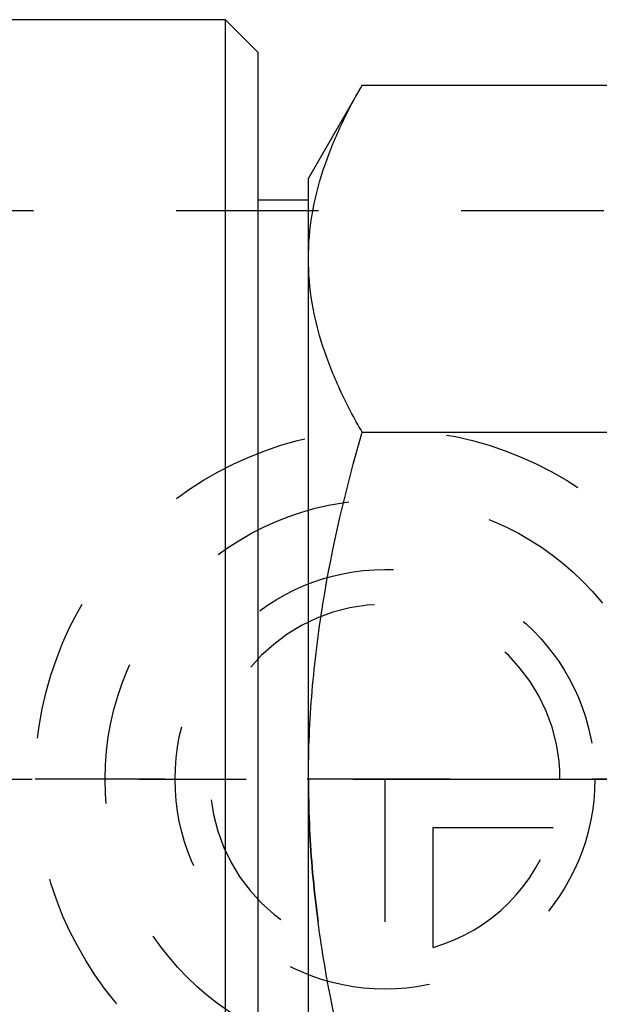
# Model space of a CAD drawing. Header units: millimetres. Extents: x 427 to 574, y 459 to 546.
# Tile 8 of 15: x 529 to 555, y 483 to 528. Entities that reach past the tile are written whole.
import ezdxf

# ---------------------------------------------------------------- set-up
doc = ezdxf.new("R2010")
doc.units = ezdxf.units.MM
doc.header["$LTSCALE"] = 65.185185
doc.linetypes.add('CENTER', pattern=[0.6, 0.375, -0.075, 0.075, -0.075])
doc.linetypes.add('HIDDEN', pattern=[0.2, 0.1, -0.1])
for name, color, linetype in [('ACHSEN_S', 7, 'CONTINUOUS'), ('FASEN', 7, 'CONTINUOUS'), ('KOERPER', 7, 'CONTINUOUS'), ('KONST.EL_MIT_GEO', 7, 'CONTINUOUS'), ('KURVEN', 7, 'CONTINUOUS')]:
    doc.layers.add(name, color=color, linetype=linetype)

msp = doc.modelspace()

# ---------------------------------------------------------------- linework, layer by layer
at = {"layer": 'ACHSEN_S', "color": 2, "linetype": 'CENTER'}
msp.add_line((426.6, 493.509), (573.783, 493.509), dxfattribs=at)
at = {"layer": 'FASEN', "color": 7, "linetype": 'Continuous'}
for p, q in [((538.1, 458.759), (538.1, 528.259)), ((539.6, 526.759), (538.1, 528.259)), ((539.6, 460.259), (539.6, 526.759))]:
    msp.add_line(p, q, dxfattribs=at)
at = {"layer": 'KOERPER', "color": 7, "linetype": 'Continuous'}
msp.add_line((538.1, 528.259), (525.6, 528.259), dxfattribs=at)
at = {"layer": 'KONST.EL_MIT_GEO', "color": 7, "linetype": 'Continuous'}
for p, q in [((544.356, 525.264), (541.9, 521.009)), ((544.356, 525.264), (565.944, 525.264)), ((541.9, 466.009), (541.9, 521.009)), ((541.9, 520.009), (539.6, 520.009)), ((544.356, 509.387), (565.944, 509.387))]:
    msp.add_line(p, q, dxfattribs=at)
at = {"layer": 'KONST.EL_MIT_GEO', "color": 8, "linetype": 'HIDDEN'}
for p, q in [((539.6, 467.009), (539.6, 520.009)), ((555.4, 519.509), (501.4, 519.509))]:
    msp.add_line(p, q, dxfattribs=at)
at = {"layer": 'KONST.EL_MIT_GEO', "color": 7, "linetype": 'Continuous'}
for points, knots in [([(541.9, 517.325), (541.9, 517.998), (542.017, 519.361), (542.524, 521.373), (543.317, 523.352), (543.99, 524.629), (544.356, 525.264)], [0, 0, 0, 0, 0.240405, 0.485503, 0.738357, 1, 1, 1, 1]), ([(544.356, 509.387), (543.99, 510.021), (543.317, 511.298), (542.524, 513.277), (542.017, 515.29), (541.9, 516.652), (541.9, 517.325)], [0, 0, 0, 0, 0.261643, 0.514497, 0.759595, 1, 1, 1, 1]), ([(541.9, 493.509), (541.9, 494.853), (542.015, 497.54), (542.681, 502.874), (543.612, 506.807), (544.356, 509.387)], [0, 0, 0, 0, 0.250048, 0.500099, 1, 1, 1, 1]), ([(544.356, 477.632), (543.612, 480.212), (542.681, 484.145), (542.015, 489.479), (541.9, 492.166), (541.9, 493.509)], [0, 0, 0, 0, 0.499901, 0.749952, 1, 1, 1, 1])]:
    msp.add_open_spline(points, degree=3, knots=knots, dxfattribs=at)
at = {"layer": 'KONST.EL_MIT_GEO', "color": 8, "linetype": 'HIDDEN'}
msp.add_open_spline([(541.9, 493.509), (541.9, 492.166), (542.015, 489.479), (542.681, 484.145), (543.612, 480.212), (544.356, 477.632)], degree=3, knots=[0, 0, 0, 0, 0.250048, 0.500099, 1, 1, 1, 1], dxfattribs=at)
at = {"layer": 'KURVEN', "color": 8, "linetype": 'HIDDEN'}
for p, q in [((561.4, 493.509), (529.4, 493.509)), ((545.4, 493.509), (545.4, 483.909)), ((547.6, 491.309), (553.092, 491.309)), ((547.6, 485.818), (547.6, 491.309))]:
    msp.add_line(p, q, dxfattribs=at)
for radius in [16, 12.8, 9.6]:
    msp.add_circle((545.4, 493.509), radius, dxfattribs=at)
for start, end in [(0, 270), (285.962, 344.038)]:
    msp.add_arc((545.4, 493.509), 8, start, end, dxfattribs=at)

doc.saveas('drawing.dxf')
